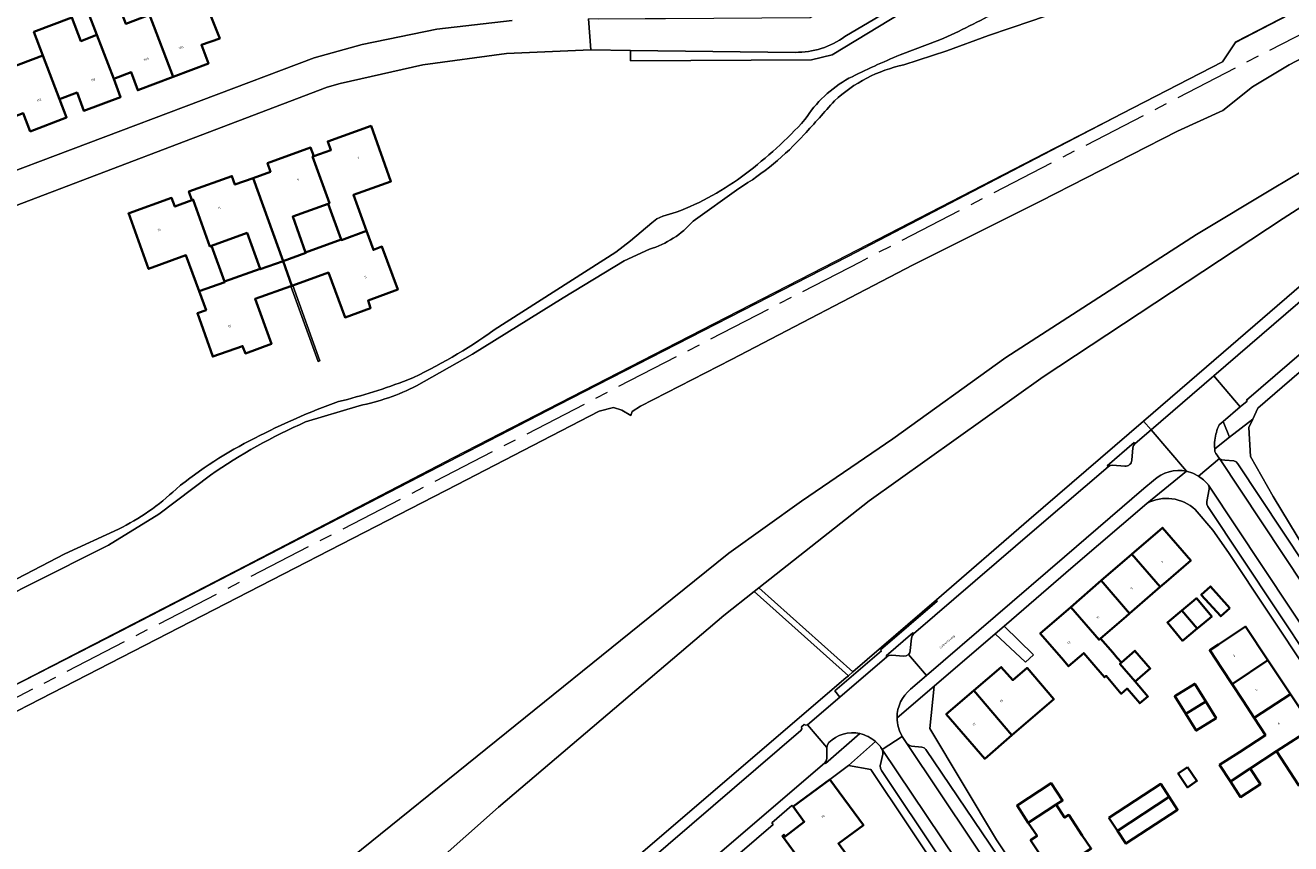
# Model space of a CAD drawing. Header units: metres. Extents: x 197700 to 204338, y 317132 to 325229.
# Tile 142 of 256: x 199764 to 199959, y 318257 to 318384. Entities that reach past the tile are written whole.
import ezdxf
from ezdxf.enums import TextEntityAlignment as Align

# ---------------------------------------------------------------- set-up
doc = ezdxf.new("R2010")
doc.units = ezdxf.units.M
doc.linetypes.add('AM-AS', pattern=[16, 10, -2, 2, -2])
for name, color, linetype, lineweight in [('B-WE-AM-AS_SPOOR-G', 10, 'AM-AS', 18), ('B-WE-GR-BEPLANTING_CULTUUR_HEESTERS-GV', 90, 'Continuous', 18), ('B-WE-GR-BOS_LOOF-GV', 40, 'Continuous', 13), ('B-WE-GR-GRAS-GV', 60, 'Continuous', 13), ('B-WE-IE-TERREINAFSCHEIDING_KUNSTMATIG_HEKWERK-G', 20, 'IE-TERREINAFSCHEIDING-KUNSTMATIG', 18), ('B-WE-IE-TERREINAFSCHEIDING_KUNSTMATIG_MUUR-G', 90, 'IE-TERREINAFSCHEIDING-KUNSTMATIG-DICHT', 18), ('B-WE-IE-TERREINAFSCHEIDING_KUNSTMATIG_MUUR-GV', 90, 'Continuous', 18), ('B-WE-OG-BEBOUWING-GV', 7, 'Continuous', 35), ('B-WE-OG-BEBOUWING-T18', 10, 'Continuous', 18), ('B-WE-OG-TERREIN_CULTUURSCHEIDING-GV', 7, 'Continuous', 18), ('B-WE-OG-TERREIN_ERF-GV', 7, 'Continuous', 18), ('B-WE-OG-TOPOGRAFIE-T18', 10, 'Continuous', 18), ('B-WE-OG-WATER-GV', 130, 'Continuous', 18), ('B-WE-VH-VERHARDING_ASFALT-GV', 252, 'Continuous', 18), ('B-WE-VH-VERHARDING_BETONSTRAATSTEEN-GV', 252, 'Continuous', 18), ('B-WE-VH-VERHARDING_HALFVERHARDING-GV', 252, 'Continuous', 18), ('B-WE-VH-VERHARDING_OPEN-GV', 252, 'Continuous', 18), ('B-WE-VH-VERHARDING_TEGEL-GV', 252, 'Continuous', 18)]:
    doc.layers.add(name, color=color, linetype=linetype, lineweight=lineweight)
doc.styles.add('NLCS-ISO-M200-T18', font='NLCS-ISO.ttf', dxfattribs={"height": 0.36})
doc.linetypes.add('IE-TERREINAFSCHEIDING-KUNSTMATIG', pattern='A,4,[82,NLCS.SHX,S=0.75,R=90,X=0,Y=0],4,-2', length=10)
doc.linetypes.add('IE-TERREINAFSCHEIDING-KUNSTMATIG-DICHT', pattern='A,8,-1,[82,NLCS.SHX,S=0.75,R=90,X=0,Y=0],-1', length=10)

msp = doc.modelspace()

# ---------------------------------------------------------------- linework, layer by layer
at = {"layer": 'B-WE-AM-AS_SPOOR-G'}
msp.add_lwpolyline([(200036.055, 318421.136), (199892.784, 318347.091), (199738.023, 318267.205), (199482.844, 318135.779), (199439.366, 318113.466), (199385.318, 318085.515), (199323.341, 318053.626), (199293.546, 318038.167), (199276.655, 318029.192), (199260.196, 318020.112), (199248.768, 318013.478), (199233.25, 318004.13)], dxfattribs=at)
at = {"layer": 'B-WE-GR-BEPLANTING_CULTUUR_HEESTERS-GV'}
for points in [[(199882.743, 318379.502), (199857.304, 318379.806), (199857.285, 318378.176), (199885.262, 318378.342), (199888.494, 318379.147), (199930.14, 318404.44), (199955.245, 318419.508), (199956.094, 318420.016), (199955.52, 318420.974)], [(199955.52, 318420.974), (199949.379, 318417.37), (199926.315, 318403.545), (199900.581, 318387.973), (199890.454, 318381.946)], [(199947.608, 318318.226), (199949.907, 318320.008), (199948.926, 318322.455), (199948.312, 318321.933)], [(199935.309, 318319.046), (199935.157, 318319.178), (199930.98, 318315.58), (199931.118, 318315.435), (199931.443, 318315.656), (199931.835, 318315.695), (199933.727, 318315.544)], [(199934.79, 318316.441), (199934.959, 318318.345), (199935.052, 318318.735), (199935.309, 318319.046)], [(199887.317, 318269.68), (199887.447, 318269.552), (199892.763, 318274.184)], [(199887.955, 318272.793), (199887.735, 318272.45), (199887.659, 318272.052), (199887.627, 318270.365), (199887.532, 318269.995), (199887.317, 318269.68)]]:
    msp.add_lwpolyline(points, dxfattribs=at)
for points in [[(199890.454, 318381.946, -0.1576814), (199882.743, 318379.502)], [(199948.312, 318321.933, 0.0760637), (199947.615, 318319.531)], [(199947.615, 318319.531, 0.0390753), (199947.608, 318318.226)], [(199933.727, 318315.544, 0.4204173), (199934.79, 318316.441)], [(199892.763, 318274.184, 0.2565188), (199887.955, 318272.793)]]:
    msp.add_lwpolyline(points, format="xyb", dxfattribs=at)
msp.add_lwpolyline([(199900.25, 318286.396), (199900.461, 318286.679), (199900.556, 318287.021), (199900.735, 318288.928), (199900.824, 318289.302), (199901.067, 318289.603), (199900.953, 318289.765), (199896.84, 318286.232), (199896.945, 318286.084), (199897.284, 318286.276), (199897.673, 318286.322), (199899.483, 318286.152), (199899.893, 318286.189)], close=True, dxfattribs=at)
at = {"layer": 'B-WE-GR-BOS_LOOF-GV'}
for points in [[(199930.14, 318404.44), (199888.494, 318379.147), (199885.262, 318378.342), (199857.285, 318378.176), (199857.304, 318379.806), (199851.187, 318379.879), (199838.131, 318379.311), (199825.179, 318377.579), (199812.433, 318374.697), (199810.414, 318374.13), (199641.357, 318309.84), (199630.056, 318305.532)], [(199757.07, 318279.093), (199778.436, 318290.04), (199846.151, 318324.995), (199890.906, 318347.972), (199933.303, 318370.047), (199948.826, 318378.039), (199950.887, 318381.138), (199982.676, 318397.594)], [(199733.98, 318206.647), (199769.235, 318224.262), (199785.895, 318232.741), (199789.111, 318234.818), (199812.791, 318253.892), (199860.286, 318292.235), (199872.499, 318302.068), (199883.736, 318310.149), (199897.849, 318319.753), (199915.324, 318332.326), (199944.784, 318351.351), (199956.547, 318358.403), (199963.797, 318362.75), (199965.37, 318363.693), (199992.599, 318379.623), (199986.415, 318390.332)], [(199927.297, 318387.098), (199919.352, 318384.359), (199912.632, 318382.114), (199906.214, 318379.75), (199899.57, 318377.568)], [(199974.304, 318385.526), (199970.713, 318383.64), (199959.123, 318377.551), (199953.453, 318374.175), (199948.85, 318370.515), (199941.84, 318367.327), (199920.695, 318356.518), (199900.988, 318346.64), (199872.924, 318332.023), (199858.859, 318324.792), (199857.535, 318323.992), (199857.36, 318323.35), (199855.938, 318324.177), (199854.69, 318324.605), (199852.473, 318324.059), (199830.464, 318312.666), (199741.059, 318266.69)], [(199899, 318379.108), (199905.136, 318381.44)], [(199963.797, 318362.75), (199956.547, 318358.403), (199944.784, 318351.351), (199915.324, 318332.326), (199897.849, 318319.753)], [(199760.202, 318207.513), (199793.401, 318226.471), (199799.399, 318230.527), (199816.224, 318244.487), (199836.893, 318262.824), (199871.742, 318292.462), (199876.438, 318296.169), (199877.155, 318296.735), (199894.21, 318310.199), (199921.118, 318329.33), (199958.219, 318353.82), (199968.889, 318360.698)], [(199874.069, 318358.482), (199866.987, 318353.431)], [(199836.229, 318336.607), (199855.018, 318348.614), (199857.291, 318350.367), (199860.585, 318353.149), (199861.355, 318353.764), (199862.297, 318354.172), (199864.361, 318354.803)], [(199860.222, 318349.055), (199856.317, 318347.267), (199846.871, 318341.569)], [(199846.871, 318341.569), (199832.862, 318332.862), (199824.212, 318327.97)], [(199815.355, 318324.868), (199807.073, 318322.37)], [(199897.849, 318319.753), (199883.736, 318310.149), (199872.499, 318302.068), (199860.286, 318292.235), (199812.791, 318253.892), (199789.111, 318234.818), (199785.895, 318232.741), (199769.235, 318224.262), (199733.98, 318206.647)], [(199792.355, 318314.158), (199784.396, 318308.113), (199776.579, 318303.299), (199764.601, 318297.28), (199761.14, 318295.544), (199752.267, 318290.424), (199743.561, 318284.194)], [(199742.149, 318286.19), (199750.629, 318291.156), (199760.061, 318296.863), (199769.836, 318301.974), (199778.124, 318305.82)]]:
    msp.add_lwpolyline(points, dxfattribs=at)
for points in [[(199905.136, 318381.44, 0.0261133), (199914.172, 318385.962)], [(199891.063, 318375.495, -0.0215997), (199899, 318379.108)], [(199899.57, 318377.568, 0.1360069), (199888.809, 318371.996)], [(199884.27, 318369.1, -0.1263035), (199891.063, 318375.495)], [(199888.809, 318371.996, -0.0038904), (199884.15, 318366.805)], [(199875.081, 318360.714, 0.0435486), (199884.27, 318369.1)], [(199884.15, 318366.805, -0.0710975), (199874.069, 318358.482)], [(199864.361, 318354.803, 0.0718129), (199875.081, 318360.714)], [(199866.987, 318353.431, -0.1406697), (199860.222, 318349.055)], [(199822.851, 318328.861, 0.0509034), (199836.229, 318336.607)], [(199812.174, 318325.514, 0.0303088), (199822.851, 318328.861)], [(199824.212, 318327.97, -0.0683063), (199815.355, 318324.868)], [(199799.194, 318319.85, -0.0351433), (199812.174, 318325.514)], [(199807.073, 318322.37, 0.0474985), (199792.355, 318314.158)], [(199787.039, 318312.004, -0.0560214), (199799.194, 318319.85)], [(199778.124, 318305.82, 0.0799702), (199787.039, 318312.004)]]:
    msp.add_lwpolyline(points, format="xyb", dxfattribs=at)
msp.add_lwpolyline([(199804.81, 318343.375), (199799.261, 318341.377), (199801.785, 318334.431), (199797.752, 318332.97), (199797.317, 318334.102), (199792.725, 318332.487), (199790.343, 318339.167), (199791.682, 318339.664), (199790.619, 318342.566), (199788.574, 318348.151), (199782.79, 318346.022), (199779.69, 318354.674), (199779.781, 318354.639), (199786.346, 318357.014), (199786.855, 318355.654), (199789.498, 318356.643), (199789.03, 318357.997), (199795.665, 318360.389), (199796.144, 318359.07), (199798.95, 318360.074), (199801.64, 318361.037), (199801.18, 318362.385), (199807.833, 318364.793), (199808.322, 318363.443), (199810.979, 318364.388), (199810.5, 318365.728), (199817.184, 318368.144), (199820.255, 318359.548), (199814.468, 318357.471), (199816.486, 318351.891), (199817.544, 318348.964), (199818.86, 318349.476), (199821.316, 318342.827), (199816.732, 318341.133), (199817.126, 318339.973), (199813.165, 318338.522), (199810.598, 318345.459), (199805.08, 318343.472), (199809.269, 318331.82), (199808.989, 318331.707)], close=True, dxfattribs=at)
at = {"layer": 'B-WE-GR-GRAS-GV'}
msp.add_lwpolyline([(199747.86, 318160.537), (199890.604, 318282.805), (199890.973, 318283.123), (199876.438, 318296.169), (199871.742, 318292.462), (199836.893, 318262.824), (199816.224, 318244.487), (199799.399, 318230.527), (199793.401, 318226.471), (199760.202, 318207.513)], dxfattribs=at)
at = {"layer": 'B-WE-IE-TERREINAFSCHEIDING_KUNSTMATIG_HEKWERK-G'}
for points in [[(199888.494, 318379.147), (199930.14, 318404.44)], [(199982.676, 318397.594), (199950.795, 318381)], [(199885.262, 318378.342), (199888.494, 318379.147)], [(199857.285, 318378.176), (199885.262, 318378.342)], [(199968.889, 318360.698), (199958.219, 318353.82), (199921.118, 318329.33), (199894.21, 318310.199), (199871.742, 318292.462), (199836.893, 318262.824), (199816.224, 318244.487), (199799.399, 318230.527), (199793.401, 318226.471), (199760.202, 318207.513), (199735.154, 318191.646), (199708.324, 318178.551), (199676.209, 318162.106), (199646.003, 318145.544), (199611.396, 318128.12), (199578.262, 318112.551), (199538.657, 318093.461), (199510.913, 318079.834), (199489.962, 318069.235), (199474.972, 318060.842), (199458.428, 318050.554), (199441.374, 318039.806), (199428.322, 318030.854), (199411.332, 318017.722)]]:
    msp.add_lwpolyline(points, dxfattribs=at)
at = {"layer": 'B-WE-IE-TERREINAFSCHEIDING_KUNSTMATIG_MUUR-G'}
for points in [[(199948.665, 318377.957), (199922.996, 318364.748)], [(199922.996, 318364.748), (199889.018, 318347.205)], [(199889.018, 318347.205), (199864.564, 318334.65)], [(199864.564, 318334.65), (199829.876, 318316.831)], [(199829.876, 318316.831), (199797.749, 318300.095)], [(199797.749, 318300.095), (199757.07, 318279.093)]]:
    msp.add_lwpolyline(points, dxfattribs=at)
at = {"layer": 'B-WE-IE-TERREINAFSCHEIDING_KUNSTMATIG_MUUR-GV'}
msp.add_lwpolyline([(199805.08, 318343.472), (199804.951, 318343.426), (199804.81, 318343.375), (199808.989, 318331.707), (199809.269, 318331.82)], close=True, dxfattribs=at)
at = {"layer": 'B-WE-OG-BEBOUWING-GV'}
for points in [[(199793.801, 318381.63), (199791.113, 318388.417), (199782.959, 318385.307), (199786.59, 318375.711), (199792.053, 318377.779), (199790.963, 318380.65)], [(199782.959, 318385.307), (199779.278, 318383.903), (199777.86, 318387.544), (199773.401, 318385.838), (199774.795, 318382.195), (199777.401, 318375.407), (199780.118, 318376.422), (199781.127, 318373.642), (199786.59, 318375.711)], [(199772.32, 318381.248), (199770.938, 318384.911), (199765.073, 318382.66), (199766.452, 318379.009), (199769.039, 318372.253), (199771.747, 318373.29), (199772.778, 318370.475), (199778.452, 318372.597), (199777.401, 318375.407), (199774.795, 318382.195)], [(199764.475, 318367.293), (199770.112, 318369.452), (199769.039, 318372.253), (199766.452, 318379.009), (199758.099, 318375.855), (199760.702, 318369.064), (199763.41, 318370.102)], [(199810.573, 318356.106), (199812.572, 318350.561), (199812.598, 318350.489), (199816.486, 318351.891), (199814.468, 318357.471), (199820.255, 318359.548), (199817.184, 318368.144), (199810.5, 318365.728), (199810.979, 318364.388), (199808.322, 318363.443), (199808.147, 318363.381), (199810.747, 318356.169)], [(199803.577, 318347.237), (199807.099, 318348.507), (199807.073, 318348.579), (199805.074, 318354.124), (199810.573, 318356.106), (199810.747, 318356.169), (199808.147, 318363.381), (199808.322, 318363.443), (199807.833, 318364.793), (199801.18, 318362.385), (199801.64, 318361.037), (199798.95, 318360.074)], [(199803.577, 318347.237), (199798.95, 318360.074), (199796.144, 318359.07), (199795.665, 318360.389), (199789.03, 318357.997), (199789.498, 318356.643), (199789.69, 318356.715), (199792.286, 318349.514), (199792.532, 318349.603), (199798.031, 318351.585), (199800.03, 318346.039), (199800.056, 318345.968)], [(199779.69, 318354.674), (199782.79, 318346.022), (199788.574, 318348.151), (199790.619, 318342.566), (199794.557, 318343.985), (199794.531, 318344.057), (199792.532, 318349.603), (199792.286, 318349.514), (199789.69, 318356.715), (199789.498, 318356.643), (199786.855, 318355.654), (199786.346, 318357.014), (199779.781, 318354.639)], [(199807.073, 318348.579), (199807.099, 318348.507), (199803.577, 318347.237), (199804.951, 318343.426), (199805.08, 318343.472), (199810.598, 318345.459), (199813.165, 318338.522), (199817.126, 318339.973), (199816.732, 318341.133), (199821.316, 318342.827), (199818.86, 318349.476), (199817.544, 318348.964), (199816.486, 318351.891), (199812.598, 318350.489), (199812.572, 318350.561)], [(199790.619, 318342.566), (199791.682, 318339.664), (199790.343, 318339.167), (199792.725, 318332.487), (199797.317, 318334.102), (199797.752, 318332.97), (199801.785, 318334.431), (199799.261, 318341.377), (199804.81, 318343.375), (199804.951, 318343.426), (199803.577, 318347.237), (199800.056, 318345.968), (199800.03, 318346.039), (199794.531, 318344.057), (199794.557, 318343.985)], [(199939.182, 318296.856), (199940.126, 318297.672), (199943.905, 318300.946), (199939.517, 318306.012), (199934.795, 318301.927)], [(199934.795, 318301.927), (199930.074, 318297.843), (199934.461, 318292.771), (199939.182, 318296.856)], [(199930.074, 318297.843), (199925.352, 318293.759), (199929.739, 318288.687), (199929.973, 318288.889), (199933.927, 318292.309), (199934.461, 318292.771)], [(199949.965, 318293.605), (199946.938, 318296.94), (199945.531, 318295.663), (199948.558, 318292.328)], [(199942.552, 318293.229), (199944.9, 318290.424), (199945.106, 318290.596), (199947.155, 318292.312), (199944.807, 318295.116), (199944.405, 318294.78)], [(199925.352, 318293.759), (199920.631, 318289.675), (199923.903, 318285.893), (199925.018, 318284.603), (199927.362, 318286.63), (199929.234, 318284.467), (199930.593, 318282.896), (199930.841, 318283.11), (199933.159, 318280.362), (199934.066, 318281.147), (199936.033, 318278.874), (199937.275, 318279.949), (199935.309, 318282.222), (199932.946, 318284.965), (199933.185, 318285.175), (199932.548, 318285.912), (199931.845, 318286.725), (199929.973, 318288.889), (199929.739, 318288.687)], [(199944.9, 318290.424), (199942.552, 318293.229), (199940.298, 318291.342), (199942.646, 318288.537)], [(199948.223, 318287.984), (199946.853, 318287.077), (199948.696, 318284.243), (199950.288, 318281.842), (199955.849, 318285.522), (199952.393, 318290.744)], [(199935.309, 318282.222), (199937.655, 318284.251), (199935.285, 318286.992), (199933.185, 318285.175), (199932.946, 318284.965)], [(199953.725, 318276.607), (199959.305, 318280.3), (199955.849, 318285.522), (199950.288, 318281.842), (199951.988, 318279.28)], [(199910.361, 318280.835), (199916.27, 318273.932), (199922.725, 318279.511), (199918.607, 318284.352), (199916.385, 318282.462), (199914.623, 318284.483)], [(199910.361, 318280.835), (199906.099, 318277.186), (199912.057, 318270.292), (199916.27, 318273.932)], [(199946.224, 318279.152), (199944.518, 318281.885), (199941.447, 318279.969), (199943.153, 318277.236)], [(199943.153, 318277.236), (199944.756, 318274.666), (199947.828, 318276.583), (199946.224, 318279.152)], [(199959.305, 318280.3), (199953.725, 318276.607), (199955.454, 318273.947), (199951.442, 318271.338), (199948.375, 318269.345), (199950.029, 318266.803), (199953.095, 318268.796), (199957.187, 318271.456), (199962.761, 318275.078)], [(199962.082, 318267.119), (199966.217, 318269.857), (199962.761, 318275.078), (199957.187, 318271.456), (199960.63, 318266.158)], [(199888.137, 318267.091), (199882.431, 318262.939), (199884.156, 318260.56), (199881.232, 318258.276), (199881.02, 318258.542), (199880.771, 318258.344), (199883.72, 318254.306), (199890.54, 318244.966), (199892.325, 318246.274), (199896.358, 318249.23), (199891.787, 318255.464), (199891.086, 318254.95), (199889.442, 318257.192), (199893.313, 318260.03)], [(199943.426, 318269.018), (199941.964, 318268.033), (199943.412, 318265.884), (199944.874, 318266.869)], [(199950.029, 318266.803), (199951.609, 318264.373), (199954.675, 318266.366), (199953.095, 318268.796)], [(199923.117, 318263.207), (199924.091, 318263.836), (199922.354, 318266.523), (199917.063, 318263.102), (199918.798, 318260.419)], [(199931.267, 318261.17), (199932.574, 318259.174), (199940.581, 318264.421), (199939.278, 318266.412)], [(199922.605, 318252.496), (199928.536, 318256.407), (199928.479, 318256.494), (199927.106, 318258.447), (199925.036, 318261.61), (199924.416, 318261.198), (199923.117, 318263.207), (199918.798, 318260.419), (199920.159, 318258.37), (199919.148, 318257.698)], [(199940.581, 318264.421), (199932.574, 318259.174), (199933.874, 318257.188), (199941.884, 318262.43)]]:
    msp.add_lwpolyline(points, close=True, dxfattribs=at)
at = {"layer": 'B-WE-OG-TERREIN_CULTUURSCHEIDING-GV'}
msp.add_lwpolyline([(199786.896, 318191.819), (199788.067, 318192.818), (199797.247, 318200.656), (199825.07, 318224.413), (199832.786, 318231.025), (199846.269, 318242.59), (199883.618, 318274.658), (199883.786, 318274.937), (199883.743, 318275.261), (199884.143, 318275.611), (199884.403, 318275.512), (199884.68, 318275.553), (199889.682, 318279.842), (199888.896, 318280.802), (199896.11, 318286.992), (199895.94, 318287.147), (199904.723, 318294.665), (199904.583, 318294.858), (199891.66, 318283.715), (199890.973, 318283.123), (199890.604, 318282.805), (199747.86, 318160.537), (199748.807, 318159.322)], close=True, dxfattribs=at)
at = {"layer": 'B-WE-OG-TERREIN_ERF-GV'}
for points in [[(199791.113, 318388.417), (199793.801, 318381.63), (199790.963, 318380.65), (199792.053, 318377.779), (199786.59, 318375.711), (199781.127, 318373.642), (199780.118, 318376.422), (199777.401, 318375.407), (199778.452, 318372.597), (199772.778, 318370.475), (199771.747, 318373.29), (199769.039, 318372.253), (199770.112, 318369.452), (199764.475, 318367.293), (199763.41, 318370.102)], [(199758.099, 318375.855), (199766.452, 318379.009), (199765.073, 318382.66), (199770.938, 318384.911), (199772.32, 318381.248), (199774.795, 318382.195), (199773.401, 318385.838)], [(199755.936, 318358.894), (199808.41, 318378.653), (199815.802, 318380.74), (199827.332, 318383.093), (199839.027, 318384.406)], [(199971.191, 318339.103), (199954.304, 318324.476), (199953.52, 318322.81), (199952.908, 318321.51), (199953.152, 318317.038), (199956.638, 318310.867), (199962.725, 318300.809)], [(199937.1, 318309.786), (199925.733, 318299.998), (199915.038, 318290.808), (199919.601, 318286.353), (199918.373, 318285.213), (199913.662, 318289.625), (199904.247, 318281.535), (199903.571, 318274.987), (199913.881, 318257.779), (199946.775, 318208.684), (199951.32, 318211.931), (199951.963, 318211.148), (199947.301, 318207.9), (199952.032, 318200.838), (199957.468, 318192.82), (199957.996, 318192.04), (200016.664, 318103.34)], [(200066.086, 318125.199), (200060.726, 318134.742), (200057.121, 318140.32), (200044.167, 318159.923), (200040.452, 318157.427), (200039.699, 318158.512), (200043.447, 318161.012), (200028.77, 318183.222), (200020.861, 318195.131), (200016.246, 318191.975), (200015.585, 318192.971), (200020.22, 318196.096), (200002.642, 318222.563), (200000, 318226.541), (199999.05, 318227.974), (199987.558, 318245.267), (199984.138, 318243.001), (199983.459, 318244.021), (199986.833, 318246.359), (199949.723, 318302.204), (199947.303, 318305.616), (199944.603, 318308.81)], [(199905.886, 318251.539), (199894.431, 318268.627), (199890.989, 318269.238), (199888.137, 318267.091), (199893.313, 318260.03), (199889.442, 318257.192), (199891.086, 318254.95)], [(199922.605, 318252.496), (199919.148, 318257.698), (199920.159, 318258.37), (199918.798, 318260.419), (199917.063, 318263.102), (199922.354, 318266.523), (199924.091, 318263.836), (199923.117, 318263.207), (199924.416, 318261.198), (199925.036, 318261.61), (199927.106, 318258.447), (199928.479, 318256.494)], [(199883.72, 318254.306), (199880.771, 318258.344), (199881.02, 318258.542), (199881.232, 318258.276), (199884.156, 318260.56), (199882.431, 318262.939), (199882.263, 318263.085), (199879.142, 318260.408), (199879.356, 318260.122), (199852.478, 318237.035)]]:
    msp.add_lwpolyline(points, dxfattribs=at)
for points in [[(199904.583, 318294.858), (199918.893, 318307.248), (199936.612, 318322.497), (199946.334, 318330.865), (199989.274, 318367.924), (199989.429, 318368.059), (199988.992, 318368.575), (199986.295, 318371.894), (199971.073, 318362.105), (199968.889, 318360.698), (199958.219, 318353.82), (199921.118, 318329.33), (199894.21, 318310.199), (199877.155, 318296.735), (199891.66, 318283.715)], [(199807.073, 318348.579), (199812.572, 318350.561), (199810.573, 318356.106), (199805.074, 318354.124)], [(199794.531, 318344.057), (199800.03, 318346.039), (199798.031, 318351.585), (199792.532, 318349.603)], [(199940.126, 318297.672), (199939.182, 318296.856), (199934.461, 318292.771), (199933.927, 318292.309), (199929.973, 318288.889), (199931.845, 318286.725), (199932.548, 318285.912), (199933.185, 318285.175), (199935.285, 318286.992), (199937.655, 318284.251), (199935.309, 318282.222), (199937.275, 318279.949), (199936.033, 318278.874), (199934.066, 318281.147), (199933.159, 318280.362), (199930.841, 318283.11), (199930.593, 318282.896), (199929.234, 318284.467), (199927.362, 318286.63), (199925.018, 318284.603), (199923.903, 318285.893), (199920.631, 318289.675), (199925.352, 318293.759), (199930.074, 318297.843), (199934.795, 318301.927), (199939.517, 318306.012), (199943.905, 318300.946)], [(199949.965, 318293.605), (199948.558, 318292.328), (199945.531, 318295.663), (199946.938, 318296.94)], [(199944.9, 318290.424), (199942.646, 318288.537), (199940.298, 318291.342), (199942.552, 318293.229), (199944.405, 318294.78), (199944.807, 318295.116), (199947.155, 318292.312), (199945.106, 318290.596)], [(199953.725, 318276.607), (199951.988, 318279.28), (199950.288, 318281.842), (199948.696, 318284.243), (199946.853, 318287.077), (199948.223, 318287.984), (199952.393, 318290.744), (199955.849, 318285.522), (199959.305, 318280.3), (199962.761, 318275.078), (199966.217, 318269.857), (199962.082, 318267.119), (199960.63, 318266.158), (199957.187, 318271.456), (199953.095, 318268.796), (199954.675, 318266.366), (199951.609, 318264.373), (199950.029, 318266.803), (199948.375, 318269.345), (199951.442, 318271.338), (199955.454, 318273.947)], [(199916.27, 318273.932), (199912.057, 318270.292), (199906.099, 318277.186), (199910.361, 318280.835), (199914.623, 318284.483), (199916.385, 318282.462), (199918.607, 318284.352), (199922.725, 318279.511)], [(199946.224, 318279.152), (199947.828, 318276.583), (199944.756, 318274.666), (199943.153, 318277.236), (199941.447, 318279.969), (199944.518, 318281.885)], [(199943.426, 318269.018), (199944.874, 318266.869), (199943.412, 318265.884), (199941.964, 318268.033)], [(199932.574, 318259.174), (199931.267, 318261.17), (199939.278, 318266.412), (199940.581, 318264.421), (199941.884, 318262.43), (199933.874, 318257.188)]]:
    msp.add_lwpolyline(points, close=True, dxfattribs=at)
msp.add_lwpolyline([(199944.603, 318308.81, 0.3195896), (199937.1, 318309.786)], format="xyb", dxfattribs=at)
at = {"layer": 'B-WE-OG-WATER-GV'}
for points in [[(199899.57, 318377.568), (199906.214, 318379.75), (199912.632, 318382.114), (199919.352, 318384.359), (199927.297, 318387.098)], [(199905.136, 318381.44), (199899, 318379.108)], [(199866.987, 318353.431), (199874.069, 318358.482)], [(199864.361, 318354.803), (199862.297, 318354.172), (199861.355, 318353.764), (199860.585, 318353.149), (199857.291, 318350.367), (199855.018, 318348.614), (199836.229, 318336.607)], [(199832.862, 318332.862), (199846.871, 318341.569), (199856.317, 318347.267), (199860.222, 318349.055)], [(199824.212, 318327.97), (199832.862, 318332.862)], [(199807.073, 318322.37), (199815.355, 318324.868)], [(199743.561, 318284.194), (199752.267, 318290.424), (199761.14, 318295.544), (199764.601, 318297.28), (199776.579, 318303.299), (199784.396, 318308.113), (199792.355, 318314.158)], [(199778.124, 318305.82), (199769.836, 318301.974), (199760.061, 318296.863), (199750.629, 318291.156), (199742.149, 318286.19)]]:
    msp.add_lwpolyline(points, dxfattribs=at)
for points in [[(199914.172, 318385.962, -0.0261133), (199905.136, 318381.44)], [(199899, 318379.108, 0.0215997), (199891.063, 318375.495)], [(199888.809, 318371.996, -0.1360069), (199899.57, 318377.568)], [(199891.063, 318375.495, 0.1263035), (199884.27, 318369.1)], [(199884.15, 318366.805, 0.0038904), (199888.809, 318371.996)], [(199884.27, 318369.1, -0.0435486), (199875.081, 318360.714)], [(199874.069, 318358.482, 0.0710975), (199884.15, 318366.805)], [(199875.081, 318360.714, -0.0718129), (199864.361, 318354.803)], [(199860.222, 318349.055, 0.1406697), (199866.987, 318353.431)], [(199836.229, 318336.607, -0.0509034), (199822.851, 318328.861)], [(199822.851, 318328.861, -0.0303088), (199812.174, 318325.514)], [(199815.355, 318324.868, 0.0683063), (199824.212, 318327.97)], [(199812.174, 318325.514, 0.0351433), (199799.194, 318319.85)], [(199792.355, 318314.158, -0.0474985), (199807.073, 318322.37)], [(199799.194, 318319.85, 0.0560214), (199787.039, 318312.004)], [(199787.039, 318312.004, -0.0799702), (199778.124, 318305.82)]]:
    msp.add_lwpolyline(points, format="xyb", dxfattribs=at)
at = {"layer": 'B-WE-VH-VERHARDING_ASFALT-GV'}
for points in [[(199949.379, 318417.37), (199955.52, 318420.974), (199958.115, 318422.539), (199955.248, 318427.32), (199947.495, 318422.63), (199916.176, 318403.622), (199916.065, 318403.554), (199915.842, 318403.42), (199906.918, 318398.026), (199906.833, 318397.975), (199906.745, 318397.922), (199885.048, 318384.822), (199862.684, 318384.689), (199859.565, 318384.668), (199852.407, 318384.658), (199850.792, 318384.669), (199851.187, 318379.879), (199857.304, 318379.806), (199882.743, 318379.502)], [(199890.454, 318381.946), (199900.581, 318387.973), (199926.315, 318403.545), (199949.379, 318417.37)], [(199639.573, 318314.605), (199641.357, 318309.84), (199810.414, 318374.13), (199812.433, 318374.697), (199825.179, 318377.579), (199838.131, 318379.311), (199851.187, 318379.879), (199850.792, 318384.669)], [(199839.027, 318384.406), (199827.332, 318383.093), (199815.802, 318380.74), (199808.41, 318378.653), (199755.936, 318358.894)], [(199996.894, 318372.099), (199975.644, 318353.778), (199947.466, 318329.493), (199951.56, 318324.692), (199952.628, 318325.6), (199952.551, 318325.73), (199969.878, 318340.675), (199970.998, 318341.641), (199974.606, 318344.753), (199972.534, 318347.188), (199977.11, 318351.048), (199979.154, 318348.676), (199984.571, 318353.349), (200000.941, 318367.471)], [(199948.312, 318321.933), (199948.926, 318322.455), (199951.56, 318324.692), (199947.466, 318329.493), (199937.765, 318321.157)], [(199943.263, 318314.769), (199937.765, 318321.157), (199935.309, 318319.046), (199935.052, 318318.735), (199934.959, 318318.345), (199934.79, 318316.441)], [(199937.765, 318321.157), (199943.263, 318314.769), (199944.221, 318314.447), (199945.117, 318313.977), (199948.344, 318316.745)], [(199947.654, 318317.787), (199947.608, 318318.226)], [(199931.118, 318315.435), (199920.111, 318306), (199901.067, 318289.603), (199900.824, 318289.302), (199900.735, 318288.928), (199900.556, 318287.021), (199900.461, 318286.679), (199900.25, 318286.396), (199903.058, 318283.169), (199924.415, 318301.536), (199936.674, 318312.06), (199938.165, 318313.344)], [(199933.727, 318315.544), (199931.835, 318315.695), (199931.443, 318315.656), (199931.118, 318315.435)], [(199900.591, 318281.047), (199903.058, 318283.169), (199900.25, 318286.396), (199899.893, 318286.189), (199899.483, 318286.152), (199897.673, 318286.322), (199897.284, 318286.276), (199896.945, 318286.084), (199889.682, 318279.842), (199884.68, 318275.553), (199887.659, 318272.052), (199887.735, 318272.45), (199887.955, 318272.793)], [(199896.22, 318271.721), (199899.298, 318273.767)]]:
    msp.add_lwpolyline(points, dxfattribs=at)
for points in [[(199882.743, 318379.502, 0.1576814), (199890.454, 318381.946)], [(199947.615, 318319.531, -0.0760637), (199948.312, 318321.933)], [(199947.608, 318318.226, -0.0390753), (199947.615, 318319.531)], [(199934.79, 318316.441, -0.4204173), (199933.727, 318315.544)], [(199948.344, 318316.745, -0.0483781), (199947.654, 318317.787)], [(199938.165, 318313.344, -0.2340403), (199943.263, 318314.769)], [(199898.502, 318276.645, -0.2267591), (199900.591, 318281.047)], [(199899.298, 318273.767, -0.1348771), (199898.502, 318276.645)], [(199887.955, 318272.793, -0.2565188), (199892.763, 318274.184)], [(199892.763, 318274.184, -0.1252031), (199895.168, 318272.964)], [(199895.168, 318272.964, -0.0744655), (199896.22, 318271.721)]]:
    msp.add_lwpolyline(points, format="xyb", dxfattribs=at)
for points in [[(200008.367, 318226.322), (199988.658, 318255.982), (199961.452, 318296.971), (199948.344, 318316.745), (199945.117, 318313.977), (199945.88, 318313.408), (199946.551, 318312.732), (199946.602, 318312.661), (199946.648, 318312.586), (199976.174, 318268.12), (199976.228, 318268.046), (199976.276, 318267.967), (200003.052, 318227.642), (200005.275, 318224.292)], [(199884.68, 318275.553), (199884.403, 318275.512), (199884.143, 318275.611), (199883.743, 318275.261), (199883.786, 318274.937), (199883.618, 318274.658), (199846.269, 318242.59), (199849.331, 318239.081), (199850.868, 318238.796), (199851.243, 318238.855), (199851.585, 318239.024), (199887.317, 318269.68), (199887.532, 318269.995), (199887.627, 318270.365), (199887.659, 318272.052)], [(199954.636, 318190.942), (199949.728, 318198.333), (199940.716, 318211.9), (199915.236, 318249.942), (199900.009, 318272.664), (199899.298, 318273.767), (199896.22, 318271.721), (199926.019, 318227.325), (199943.245, 318201.614), (199951.623, 318188.944)]]:
    msp.add_lwpolyline(points, close=True, dxfattribs=at)
at = {"layer": 'B-WE-VH-VERHARDING_BETONSTRAATSTEEN-GV'}
for points in [[(199961.452, 318296.971), (199961.305, 318297.354), (199961.334, 318297.764), (199961.706, 318299.624), (199961.678, 318299.977), (199961.531, 318300.3), (199951.182, 318315.918), (199950.913, 318316.201), (199950.553, 318316.349), (199949.163, 318316.444), (199948.718, 318316.498), (199948.344, 318316.745)], [(199973.185, 318269.204), (199973.474, 318268.938), (199973.839, 318268.789), (199975.589, 318268.46), (199975.912, 318268.343), (199976.174, 318268.12), (199946.648, 318312.586), (199946.747, 318312.284), (199946.741, 318311.967), (199946.415, 318310.058), (199946.413, 318309.67), (199946.56, 318309.312)], [(199896.22, 318271.721), (199896.302, 318271.377), (199896.292, 318271.025), (199895.91, 318269.227), (199895.936, 318268.835), (199896.087, 318268.472), (199922.865, 318228.457), (199923.139, 318228.182), (199923.495, 318228.027), (199925.362, 318227.741), (199925.734, 318227.602), (199926.019, 318227.325)], [(199915.236, 318249.942), (199915.097, 318250.279), (199915.093, 318250.644), (199915.453, 318252.69), (199915.451, 318253.073), (199915.306, 318253.428), (199902.947, 318271.725), (199902.675, 318271.98), (199902.331, 318272.12), (199900.747, 318272.26), (199900.335, 318272.384), (199900.009, 318272.664)]]:
    msp.add_lwpolyline(points, close=True, dxfattribs=at)
at = {"layer": 'B-WE-VH-VERHARDING_HALFVERHARDING-GV'}
for points in [[(199982.676, 318397.594), (199950.887, 318381.138), (199948.826, 318378.039), (199933.303, 318370.047), (199890.906, 318347.972), (199846.151, 318324.995), (199778.436, 318290.04), (199757.07, 318279.093)], [(199741.059, 318266.69), (199830.464, 318312.666), (199852.473, 318324.059), (199854.69, 318324.605), (199855.938, 318324.177), (199857.36, 318323.35), (199857.535, 318323.992), (199858.859, 318324.792), (199872.924, 318332.023), (199900.988, 318346.64), (199920.695, 318356.518), (199941.84, 318367.327), (199948.85, 318370.515), (199953.453, 318374.175), (199959.123, 318377.551), (199970.713, 318383.64), (199974.304, 318385.526)]]:
    msp.add_lwpolyline(points, dxfattribs=at)
at = {"layer": 'B-WE-VH-VERHARDING_OPEN-GV'}
msp.add_lwpolyline([(199919.601, 318286.353), (199915.038, 318290.808), (199913.662, 318289.625), (199918.373, 318285.213)], close=True, dxfattribs=at)
at = {"layer": 'B-WE-VH-VERHARDING_TEGEL-GV'}
for points in [[(199995.784, 318373.954), (199995.495, 318373.327), (199989.429, 318368.059), (199989.274, 318367.924), (199946.334, 318330.865), (199936.612, 318322.497), (199937.765, 318321.157), (199947.466, 318329.493), (199975.644, 318353.778), (199996.894, 318372.099)], [(200009.968, 318227.373), (200011.15, 318228.149), (199986.11, 318265.943), (199985.927, 318265.849), (199969.815, 318290.231), (199967.618, 318293.509), (199967.029, 318294.387), (199962.725, 318300.809), (199956.638, 318310.867), (199953.152, 318317.038), (199952.908, 318321.51), (199953.52, 318322.81), (199949.907, 318320.008), (199947.608, 318318.226), (199947.654, 318317.787)], [(199948.344, 318316.745), (199948.718, 318316.498), (199949.163, 318316.444), (199950.553, 318316.349), (199950.913, 318316.201), (199951.182, 318315.918), (199961.531, 318300.3), (199961.706, 318300.395), (199964.72, 318295.869), (199964.555, 318295.754), (199988.752, 318259.255), (199988.928, 318259.376), (199991.906, 318254.889), (199991.754, 318254.758), (200009.968, 318227.373)], [(199898.502, 318276.645), (199904.247, 318281.535), (199913.662, 318289.625), (199915.038, 318290.808), (199925.733, 318299.998), (199937.1, 318309.786), (199943.263, 318314.769)], [(199973.185, 318269.204), (199946.56, 318309.312), (199946.413, 318309.67), (199946.415, 318310.058), (199946.741, 318311.967), (199946.747, 318312.284), (199946.648, 318312.586), (199946.602, 318312.661), (199946.551, 318312.732), (199945.88, 318313.408), (199945.117, 318313.977), (199944.221, 318314.447), (199943.263, 318314.769), (199937.1, 318309.786)], [(199938.165, 318313.344), (199936.674, 318312.06), (199924.415, 318301.536), (199903.058, 318283.169)], [(199944.603, 318308.81), (199947.303, 318305.616), (199949.723, 318302.204), (199986.833, 318246.359)], [(199903.058, 318283.169), (199900.591, 318281.047)], [(199943.938, 318210.637), (199950.915, 318200.158), (199956.299, 318192.045), (199957.468, 318192.82), (199952.032, 318200.838), (199947.301, 318207.9), (199946.775, 318208.684), (199913.881, 318257.779), (199903.571, 318274.987), (199904.247, 318281.535), (199898.502, 318276.645)], [(199892.763, 318274.184), (199887.447, 318269.552), (199887.317, 318269.68), (199851.585, 318239.024), (199851.727, 318238.854), (199846.031, 318234.091)], [(199846.402, 318231.962), (199852.478, 318237.035), (199879.356, 318260.122), (199879.142, 318260.408), (199882.263, 318263.085), (199882.431, 318262.939), (199888.137, 318267.091), (199890.989, 318269.238), (199895.168, 318272.964)], [(199895.168, 318272.964), (199890.989, 318269.238), (199894.431, 318268.627), (199905.886, 318251.539), (199906.033, 318251.621), (199927.247, 318219.884), (199927.683, 318219.232), (199931.013, 318214.25), (199940.601, 318199.736), (199948.935, 318187.162), (199949.972, 318187.85), (199941.492, 318200.644), (199925.879, 318223.96), (199925.708, 318223.866), (199922.716, 318228.337), (199922.865, 318228.457)], [(199899.298, 318273.767), (199900.009, 318272.664), (199900.335, 318272.384), (199900.747, 318272.26), (199902.331, 318272.12), (199902.675, 318271.98), (199902.947, 318271.725), (199915.306, 318253.428), (199915.47, 318253.532), (199918.637, 318248.795), (199918.477, 318248.674), (199940.787, 318215.353), (199940.965, 318215.449), (199944.106, 318210.741), (199943.938, 318210.637)], [(199922.865, 318228.457), (199896.087, 318268.472), (199895.936, 318268.835), (199895.91, 318269.227), (199896.292, 318271.025), (199896.302, 318271.377), (199896.22, 318271.721)]]:
    msp.add_lwpolyline(points, dxfattribs=at)
for points in [[(199951.56, 318324.692), (199948.926, 318322.455), (199949.907, 318320.008), (199953.52, 318322.81), (199954.304, 318324.476), (199971.191, 318339.103), (199969.878, 318340.675), (199952.551, 318325.73), (199952.628, 318325.6)], [(199901.067, 318289.603), (199920.111, 318306), (199931.118, 318315.435), (199930.98, 318315.58), (199935.157, 318319.178), (199935.309, 318319.046), (199937.765, 318321.157), (199936.612, 318322.497), (199918.893, 318307.248), (199904.583, 318294.858), (199904.723, 318294.665), (199895.94, 318287.147), (199896.11, 318286.992), (199888.896, 318280.802), (199889.682, 318279.842), (199896.945, 318286.084), (199896.84, 318286.232), (199900.953, 318289.765)], [(199876.438, 318296.169), (199890.973, 318283.123), (199891.66, 318283.715), (199877.155, 318296.735)]]:
    msp.add_lwpolyline(points, close=True, dxfattribs=at)
for points in [[(199947.654, 318317.787, 0.0483781), (199948.344, 318316.745)], [(199943.263, 318314.769, 0.2340403), (199938.165, 318313.344)], [(199937.1, 318309.786, -0.3195896), (199944.603, 318308.81)], [(199900.591, 318281.047, 0.2267591), (199898.502, 318276.645)], [(199898.502, 318276.645, 0.1348771), (199899.298, 318273.767)], [(199895.168, 318272.964, 0.1252031), (199892.763, 318274.184)], [(199896.22, 318271.721, 0.0744655), (199895.168, 318272.964)]]:
    msp.add_lwpolyline(points, format="xyb", dxfattribs=at)

# ---------------------------------------------------------------- texts
at = {"layer": 'B-WE-OG-BEBOUWING-T18', "style": 'NLCS-ISO-M200-T18'}
for s, rotation, p in [('106', 19.1, (199787.804, 318380.25)), ('108', 20.7, (199782.438, 318378.45)), ('110', 20.5, (199774.214, 318375.283)), ('112', 21, (199765.863, 318372.108)), ('7', 19.9, (199815.202, 318363.174)), ('9', 19.9, (199805.868, 318359.828)), ('11', 19.8, (199793.704, 318355.43)), ('13', 19.9, (199784.424, 318352.065)), ('5', 20.3, (199816.336, 318344.766)), ('15', 19.6, (199795.302, 318337.17)), ('7', 40.8, (199939.507, 318300.714)), ('9', 40.8, (199934.785, 318296.629)), ('11', 40.8, (199929.585, 318292.132)), ('13', 40.8, (199925.077, 318288.232)), ('2', 33.5, (199950.591, 318286.219)), ('4', 33.5, (199954.047, 318280.997)), ('15', 40.5, (199914.653, 318279.244)), ('17', 40.5, (199910.405, 318275.607)), ('6', 33.5, (199957.507, 318275.769)), ('19', 36, (199887.068, 318261.366))]:
    msp.add_text(s, height=0.36, rotation=rotation, dxfattribs=at).set_placement(p, align=Align.MIDDLE)
at = {"layer": 'B-WE-OG-TOPOGRAFIE-T18', "style": 'NLCS-ISO-M200-T18'}
msp.add_text('Calbertsweg', height=0.36, rotation=40.7, dxfattribs=at).set_placement((199906.271, 318288.358), align=Align.MIDDLE)

doc.saveas('drawing.dxf')
